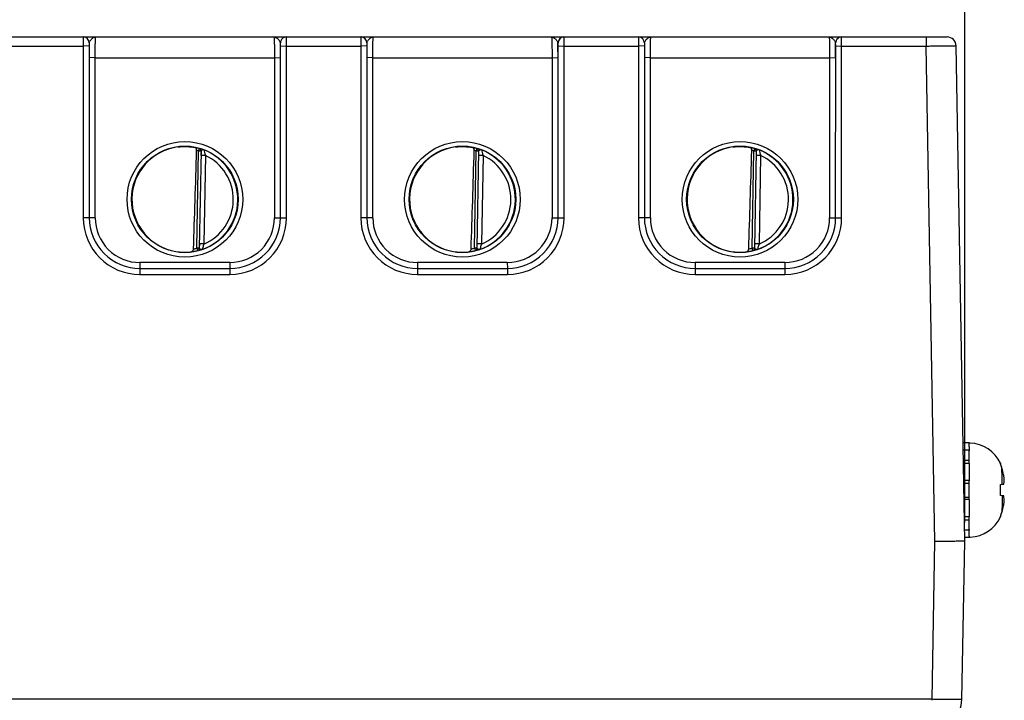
# Model space of a CAD drawing. Header units: inches. Extents: x 0 to 34, y 0 to 22.
# Tile 38 of 71: x 13.8 to 17.1, y 10 to 12.2. Entities that reach past the tile are written whole.
import ezdxf

# ---------------------------------------------------------------- set-up
doc = ezdxf.new("R2010")
doc.units = ezdxf.units.IN
doc.header["$LTSCALE"] = 1.87
doc.header["$MEASUREMENT"] = 0
doc.layers.get('0').update_dxf_attribs({"linetype": 'CONTINUOUS'})
doc.layers.add('DIMENSIONS', color=7, linetype='CONTINUOUS')
doc.styles.get("Standard").update_dxf_attribs({"font": 'txt', "width": 0.8})
doc.dimstyles.new('DIMSTYLE_1', dxfattribs={"dimtxt": 0.125, "dimasz": 0.18, "dimexe": 0.18, "dimexo": 0.0625, "dimgap": 0.09, "dimtad": 0, "dimtih": 1, "dimtoh": 1, "dimdec": 3, "dimzin": 4, "dimdsep": 46, "dimtxsty": 'STANDARD', "dimblk": '_FILLED', "dimblk1": '_FILLED', "dimblk2": '_FILLED', "dimcen": 0.09, "dimadec": 0, "dimazin": 0, "dimtp": 0.01, "dimtm": 0.01, "dimtfac": 1, "dimtdec": 3, "dimtofl": 0, "dimtmove": 0, "dimatfit": 3, "dimldrblk": '_FILLED', "dimfxl": 1, "dimtolj": 1, "dimtzin": 4, "dimarcsym": 0})

# ---------------------------------------------------------------- blocks, each defined once
blk = doc.blocks.new('*D8')
at = {"layer": 'DIMENSIONS', "color": 2, "linetype": 'CONTINUOUS'}
blk.add_line((16.925, 10.5615), (16.925, 12.8755), dxfattribs=at)
at = {"layer": 'DIMENSIONS', "color": 2, "linetype": 'CONTINUOUS', "insert": (16.8625, 12.938), "char_height": 0.125, "width": 1.525, "attachment_point": 1, "rotation": 90, "line_spacing_factor": 0.9}
blk.add_mtext('10.419{\\Ftxt.shx;\\W1.000000;\\H0.125000; }[264.64]', dxfattribs=at)
blk = doc.blocks.new('_FILLED')
at = {"color": 0, "linetype": 'BYBLOCK'}
blk.add_solid([(0, 0), (-1, 0.174), (-1, -0.174)], dxfattribs=at)

msp = doc.modelspace()

# ---------------------------------------------------------------- linework, layer by layer
at = {"color": 7, "linetype": 'CONTINUOUS'}
for p, q in [((9.0869, 12.188), (16.866, 12.188)), ((13.9718, 12.188), (13.9717, 12.1577)), ((13.9723, 12.188), (13.9718, 12.188)), ((14.6526, 12.1577), (14.6524, 12.188)), ((14.9018, 12.188), (14.9016, 12.1577)), ((14.9023, 12.188), (14.9018, 12.188)), ((15.5819, 12.188), (15.5824, 12.188)), ((15.5826, 12.1577), (15.5824, 12.188)), ((15.8318, 12.188), (15.8316, 12.1577)), ((15.8323, 12.188), (15.8318, 12.188)), ((16.5126, 12.1577), (16.5124, 12.188)), ((16.7961, 12.188), (16.7962, 12.1577)), ((13.7226, 12.1577), (13.9717, 12.1577)), ((13.9916, 12.1579), (13.9717, 12.1577)), ((13.9717, 12.1577), (13.9717, 11.5824)), ((13.9918, 12.168), (13.9916, 12.1579)), ((13.9916, 12.1579), (13.9917, 11.5826)), ((13.9921, 12.168), (13.9918, 12.168)), ((14.6324, 12.168), (14.632, 12.168)), ((14.6326, 12.1579), (14.6324, 12.168)), ((14.6324, 11.5827), (14.6326, 12.1579)), ((14.6326, 12.1579), (14.6526, 12.1577)), ((14.6525, 11.5824), (14.6526, 12.1577)), ((14.6526, 12.1577), (14.9016, 12.1577)), ((14.9216, 12.1579), (14.9016, 12.1577)), ((14.9016, 12.1577), (14.9017, 11.5824)), ((14.9218, 12.168), (14.9216, 12.1579)), ((14.9216, 12.1579), (14.9217, 11.5826)), ((14.9221, 12.168), (14.9218, 12.168)), ((15.5624, 12.168), (15.562, 12.168)), ((15.5626, 12.1579), (15.5624, 12.168)), ((15.5624, 11.5827), (15.5626, 12.1579)), ((15.5626, 12.1579), (15.5826, 12.1577)), ((15.5825, 11.5824), (15.5826, 12.1577)), ((15.5826, 12.1577), (15.8316, 12.1577)), ((15.8516, 12.1579), (15.8316, 12.1577)), ((15.8316, 12.1577), (15.8317, 11.5824)), ((15.8518, 12.168), (15.8516, 12.1579)), ((15.8516, 12.1579), (15.8517, 11.5826)), ((15.8521, 12.168), (15.8518, 12.168)), ((16.4924, 12.168), (16.492, 12.168)), ((16.4926, 12.1579), (16.4924, 12.168)), ((16.4924, 11.5827), (16.4926, 12.1579)), ((16.4926, 12.1579), (16.5126, 12.1577)), ((16.5125, 11.5824), (16.5126, 12.1577)), ((16.5126, 12.1577), (16.7962, 12.1577)), ((16.8251, 10.4981), (16.7962, 12.1577)), ((16.925, 10.499), (16.896, 12.1585)), ((14.0118, 12.1186), (13.9918, 12.1188)), ((14.0117, 11.5825), (14.0118, 12.1186)), ((14.0118, 12.1186), (14.6123, 12.1186)), ((14.6123, 12.1186), (14.6323, 12.1188)), ((14.6123, 12.1186), (14.6124, 11.5825)), ((14.9418, 12.1186), (14.9218, 12.1188)), ((14.9417, 11.5825), (14.9418, 12.1186)), ((14.9418, 12.1186), (15.5423, 12.1186)), ((15.5423, 12.1186), (15.5623, 12.1188)), ((15.5423, 12.1186), (15.5424, 11.5825)), ((15.8718, 12.1186), (15.8518, 12.1188)), ((15.8717, 11.5825), (15.8718, 12.1186)), ((15.8718, 12.1186), (16.4723, 12.1186)), ((16.4723, 12.1186), (16.4923, 12.1188)), ((16.4723, 12.1186), (16.4724, 11.5825)), ((14.3604, 11.814), (14.3582, 11.8063)), ((14.3604, 11.814), (14.3604, 11.814)), ((14.363, 11.8138), (14.3605, 11.8143)), ((15.2904, 11.814), (15.2882, 11.8063)), ((15.2904, 11.814), (15.2904, 11.814)), ((15.293, 11.8138), (15.2905, 11.8143)), ((16.2204, 11.814), (16.2182, 11.8063)), ((16.2204, 11.814), (16.2204, 11.814)), ((16.223, 11.8138), (16.2205, 11.8143)), ((14.3525, 11.4802), (14.3582, 11.8063)), ((14.3582, 11.8063), (14.356, 11.8069)), ((14.3582, 11.8063), (14.3662, 11.8061)), ((14.3662, 11.8061), (14.3605, 11.4801)), ((14.3661, 11.7972), (14.366, 11.7957)), ((14.366, 11.7957), (14.366, 11.7943)), ((14.366, 11.7943), (14.366, 11.7929)), ((14.366, 11.7929), (14.366, 11.7914)), ((14.381, 11.7912), (14.366, 11.7914)), ((14.3662, 11.8027), (14.3661, 11.7986)), ((14.3661, 11.7986), (14.3661, 11.7972)), ((14.3662, 11.8065), (14.3662, 11.8027)), ((14.381, 11.7912), (14.3758, 11.4945)), ((14.3762, 11.8096), (14.3781, 11.8014)), ((15.2825, 11.4802), (15.2882, 11.8063)), ((15.2882, 11.8063), (15.286, 11.8069)), ((15.2882, 11.8063), (15.2962, 11.8061)), ((15.2962, 11.8061), (15.2905, 11.4801)), ((15.2961, 11.7972), (15.296, 11.7957)), ((15.296, 11.7957), (15.296, 11.7943)), ((15.296, 11.7943), (15.296, 11.7929)), ((15.296, 11.7929), (15.296, 11.7914)), ((15.311, 11.7912), (15.296, 11.7914)), ((15.2962, 11.8027), (15.2961, 11.7986)), ((15.2961, 11.7986), (15.2961, 11.7972)), ((15.2962, 11.8065), (15.2962, 11.8027)), ((15.311, 11.7912), (15.3058, 11.4945)), ((15.3062, 11.8096), (15.3081, 11.8014)), ((16.2125, 11.4802), (16.2182, 11.8063)), ((16.2182, 11.8063), (16.216, 11.8069)), ((16.2182, 11.8063), (16.2262, 11.8061)), ((16.2262, 11.8061), (16.2205, 11.4801)), ((16.2261, 11.7972), (16.226, 11.7957)), ((16.226, 11.7957), (16.226, 11.7943)), ((16.226, 11.7943), (16.226, 11.7929)), ((16.226, 11.7929), (16.226, 11.7914)), ((16.241, 11.7912), (16.226, 11.7914)), ((16.2262, 11.8027), (16.2261, 11.7986)), ((16.2261, 11.7986), (16.2261, 11.7972)), ((16.2262, 11.8065), (16.2262, 11.8027)), ((16.241, 11.7912), (16.2358, 11.4945)), ((16.2362, 11.8096), (16.2381, 11.8014)), ((13.9917, 11.5826), (13.9717, 11.5824)), ((13.9917, 11.5826), (13.9918, 11.5827)), ((14.0117, 11.5825), (13.9918, 11.5827)), ((14.6124, 11.5825), (14.6324, 11.5827)), ((14.6325, 11.5826), (14.6324, 11.5827)), ((14.6325, 11.5826), (14.6525, 11.5824)), ((14.9217, 11.5826), (14.9017, 11.5824)), ((14.9217, 11.5826), (14.9218, 11.5827)), ((14.9417, 11.5825), (14.9218, 11.5827)), ((15.5424, 11.5825), (15.5624, 11.5827)), ((15.5625, 11.5826), (15.5624, 11.5827)), ((15.5625, 11.5826), (15.5825, 11.5824)), ((15.8517, 11.5826), (15.8317, 11.5824)), ((15.8517, 11.5826), (15.8518, 11.5827)), ((15.8717, 11.5825), (15.8518, 11.5827)), ((16.4724, 11.5825), (16.4924, 11.5827)), ((16.4925, 11.5826), (16.4924, 11.5827)), ((16.4925, 11.5826), (16.5125, 11.5824)), ((14.3605, 11.4801), (14.3525, 11.4802)), ((14.3525, 11.4802), (14.3531, 11.4778)), ((14.3608, 11.4948), (14.3605, 11.4797)), ((14.3758, 11.4945), (14.3608, 11.4948)), ((14.3721, 11.4829), (14.3703, 11.4763)), ((15.2905, 11.4801), (15.2825, 11.4802)), ((15.2825, 11.4802), (15.2831, 11.4778)), ((15.2908, 11.4948), (15.2905, 11.4797)), ((15.3058, 11.4945), (15.2908, 11.4948)), ((15.3021, 11.4829), (15.3003, 11.4763)), ((16.2205, 11.4801), (16.2125, 11.4802)), ((16.2125, 11.4802), (16.2131, 11.4778)), ((16.2208, 11.4948), (16.2205, 11.4797)), ((16.2358, 11.4945), (16.2208, 11.4948)), ((16.2321, 11.4829), (16.2303, 11.4763)), ((14.3531, 11.4778), (14.3544, 11.4724)), ((14.3545, 11.4721), (14.3544, 11.4724)), ((14.357, 11.4725), (14.3545, 11.4721)), ((15.2831, 11.4778), (15.2844, 11.4724)), ((15.2845, 11.4721), (15.2844, 11.4724)), ((15.287, 11.4725), (15.2845, 11.4721)), ((16.2131, 11.4778), (16.2144, 11.4724)), ((16.2145, 11.4721), (16.2144, 11.4724)), ((16.217, 11.4725), (16.2145, 11.4721)), ((14.4624, 11.4325), (14.1617, 11.4325)), ((14.1617, 11.4325), (14.1617, 11.4127)), ((14.4624, 11.4325), (14.4625, 11.4127)), ((15.3924, 11.4325), (15.0917, 11.4325)), ((15.0917, 11.4325), (15.0917, 11.4127)), ((15.3924, 11.4325), (15.3925, 11.4127)), ((16.3224, 11.4325), (16.0217, 11.4325)), ((16.0217, 11.4325), (16.0217, 11.4127)), ((16.3224, 11.4325), (16.3225, 11.4127)), ((14.1617, 11.4126), (14.4625, 11.4126)), ((14.1617, 11.4126), (14.1617, 11.3925)), ((14.1617, 11.3925), (14.4625, 11.3925)), ((14.4625, 11.4126), (14.4625, 11.3925)), ((15.0917, 11.4126), (15.3925, 11.4126)), ((15.0917, 11.4126), (15.0917, 11.3925)), ((15.0917, 11.3925), (15.3925, 11.3925)), ((15.3925, 11.4126), (15.3925, 11.3925)), ((16.0217, 11.4126), (16.3225, 11.4126)), ((16.0217, 11.4126), (16.0217, 11.3925)), ((16.0217, 11.3925), (16.3225, 11.3925)), ((16.3225, 11.4126), (16.3225, 11.3925)), ((16.9393, 10.8283), (16.9197, 10.8283)), ((16.9393, 10.8283), (16.9393, 10.8276)), ((16.9394, 10.8043), (16.9197, 10.8043)), ((16.9394, 10.8148), (16.9394, 10.8043)), ((16.9394, 10.8043), (16.9394, 10.8011)), ((16.9395, 10.7596), (16.9394, 10.8011)), ((16.9197, 10.7699), (16.9394, 10.7699)), ((16.9395, 10.7595), (16.9198, 10.7595)), ((16.9395, 10.7595), (16.9395, 10.7574)), ((16.9395, 10.7574), (16.9395, 10.7017)), ((17.0445, 10.7598), (17.0445, 10.7579)), ((17.0446, 10.7579), (17.0445, 10.7598)), ((17.0498, 10.7135), (17.0497, 10.744)), ((16.9395, 10.7017), (16.9214, 10.7017)), ((16.9216, 10.6936), (16.9395, 10.6936)), ((16.9395, 10.7017), (16.9395, 10.7009)), ((16.9395, 10.67), (16.9395, 10.7009)), ((17.0447, 10.6883), (17.0554, 10.6894)), ((17.0447, 10.67), (17.0447, 10.6883)), ((17.0498, 10.7019), (17.0498, 10.7135)), ((17.0498, 10.6888), (17.0498, 10.7019)), ((16.9395, 10.6391), (16.9395, 10.67)), ((17.0447, 10.6578), (17.0447, 10.67)), ((17.0447, 10.6518), (17.0447, 10.6578)), ((16.9224, 10.6464), (16.9395, 10.6464)), ((16.9395, 10.6383), (16.9225, 10.6383)), ((16.9395, 10.6391), (16.9395, 10.6383)), ((16.9395, 10.6383), (16.9395, 10.5826)), ((17.0554, 10.6506), (17.0447, 10.6518)), ((17.0498, 10.6265), (17.0497, 10.5961)), ((17.0498, 10.6512), (17.0498, 10.6381)), ((17.0498, 10.6381), (17.0498, 10.6265)), ((16.9395, 10.5805), (16.9235, 10.5805)), ((16.9237, 10.5701), (16.9394, 10.5701)), ((16.9394, 10.539), (16.9395, 10.5804)), ((16.9395, 10.5826), (16.9395, 10.5805)), ((17.0445, 10.5802), (17.0446, 10.5821)), ((17.0445, 10.5821), (17.0445, 10.5802)), ((16.9394, 10.5357), (16.9243, 10.5357)), ((16.9394, 10.539), (16.9394, 10.5357)), ((16.8159, 9.9691), (16.8251, 10.4981)), ((16.9157, 9.9683), (16.925, 10.499)), ((16.9393, 10.5117), (16.9247, 10.5117)), ((16.9394, 10.5153), (16.9393, 10.5124)), ((16.9393, 10.5124), (16.9393, 10.5117)), ((16.8159, 9.9691), (6.6112, 9.9691)), ((16.8159, 9.9658), (16.8159, 9.9691))]:
    msp.add_line(p, q, dxfattribs=at)
for centre, radius in [((14.3121, 11.6441), 0.1937), ((14.312, 11.644), 0.1787), ((15.2421, 11.6441), 0.1937), ((15.242, 11.644), 0.1787), ((16.1721, 11.6441), 0.1937), ((16.172, 11.644), 0.1787)]:
    msp.add_circle(centre, radius, dxfattribs=at)
for centre, radius, start, end in [((13.9718, 12.168), 0.02, 359.9998, 88.5935), ((14.0233, 12.1583), 0.0326, 128.9593, 132.4267), ((14.0203, 12.162), 0.0278, 125.5729, 128.9756), ((14.6524, 12.168), 0.02, 90.0002, 180.0055), ((14.9018, 12.168), 0.02, 359.9998, 88.5935), ((14.9533, 12.1583), 0.0326, 128.9593, 132.4267), ((14.9503, 12.162), 0.0278, 125.5729, 128.9756), ((15.582, 12.168), 0.02, 91.412, 180.0053), ((15.5824, 12.168), 0.02, 91.4067, 179.9983), ((15.8318, 12.168), 0.02, 359.9998, 88.5935), ((15.8833, 12.1583), 0.0326, 128.9593, 132.4267), ((15.8803, 12.162), 0.0278, 125.5729, 128.9756), ((16.5124, 12.168), 0.02, 90.0002, 180.0055), ((16.866, 12.158), 0.03, 1, 90), ((19.0136, 12.1188), 5.0218, 179.4384, 180), ((10.8008, 12.121), 3.8315, 359.9676, 0.7035), ((19.9436, 12.1188), 5.0218, 179.4384, 180), ((11.7308, 12.121), 3.8315, 359.9676, 0.7035), ((20.8736, 12.1188), 5.0218, 179.4384, 180), ((12.6608, 12.121), 3.8315, 359.9676, 0.7035), ((14.3119, 11.644), 0.1768, 74.0643, 79.086), ((14.3582, 11.8066), 0.008, 359.0008, 74.0729), ((14.3436, 11.7391), 0.0772, 75.0866, 75.4993), ((15.2419, 11.644), 0.1768, 74.0642, 79.086), ((15.2882, 11.8066), 0.008, 359.0008, 74.0729), ((15.2736, 11.7391), 0.0772, 75.0866, 75.4993), ((16.1719, 11.644), 0.1768, 74.0642, 79.086), ((16.2182, 11.8066), 0.008, 359.0008, 74.0729), ((16.2036, 11.7391), 0.0772, 75.0866, 75.4993), ((14.31, 11.6365), 0.1765, 75.6496, 76.3998), ((14.3196, 11.6733), 0.1385, 74.7625, 75.7181), ((14.3119, 11.644), 0.1776, 289.2018, 68.799), ((14.3119, 11.644), 0.1626, 293.1448, 64.8552), ((14.6436, 11.8701), 0.2742, 194.5123, 196.7278), ((15.2403, 11.6377), 0.1752, 75.647, 76.4025), ((15.2486, 11.6695), 0.1424, 74.7757, 75.7051), ((15.2419, 11.644), 0.1776, 289.2011, 68.799), ((15.2419, 11.644), 0.1626, 293.1448, 64.8552), ((15.5736, 11.8701), 0.2742, 194.5123, 196.7278), ((16.1703, 11.6377), 0.1752, 75.647, 76.4025), ((16.1786, 11.6695), 0.1424, 74.7757, 75.7051), ((16.1719, 11.644), 0.1776, 289.2011, 68.799), ((16.1719, 11.644), 0.1626, 293.1448, 64.8552), ((16.5036, 11.8701), 0.2742, 194.5123, 196.7278), ((14.1617, 11.5824), 0.19, 180.0109, 270.0067), ((14.1617, 11.5826), 0.17, 179.9865, 269.9978), ((14.1617, 11.5824), 0.15, 179.9821, 270.0001), ((14.4624, 11.5824), 0.1499, 269.9996, 0.0197), ((14.4625, 11.5826), 0.17, 270.0022, 0.0149), ((14.4625, 11.5824), 0.19, 269.9936, 359.9872), ((15.0917, 11.5824), 0.19, 180.0109, 270.0067), ((15.0917, 11.5826), 0.17, 179.9865, 269.9978), ((15.0917, 11.5824), 0.15, 179.9821, 270.0001), ((15.3924, 11.5824), 0.1499, 269.9996, 0.0197), ((15.3925, 11.5826), 0.17, 270.0022, 0.0149), ((15.3925, 11.5824), 0.19, 269.9936, 359.9872), ((16.0217, 11.5824), 0.19, 180.0109, 270.0067), ((16.0217, 11.5826), 0.17, 179.9865, 269.9978), ((16.0217, 11.5824), 0.15, 179.9821, 270.0001), ((16.3224, 11.5824), 0.1499, 269.9996, 0.0197), ((16.3225, 11.5826), 0.17, 270.0022, 0.0149), ((16.3225, 11.5824), 0.19, 269.9936, 359.9872), ((14.3118, 11.6441), 0.1688, 280.0051, 283.9471), ((14.3525, 11.4802), 0.008, 283.9271, 358.9947), ((14.6379, 11.4057), 0.2767, 161.2815, 163.8122), ((15.2418, 11.6441), 0.1688, 280.0051, 283.947), ((15.2825, 11.4802), 0.008, 283.9271, 358.9947), ((15.5679, 11.4057), 0.2767, 161.2815, 163.812), ((16.1718, 11.6441), 0.1688, 280.0051, 283.947), ((16.2125, 11.4802), 0.008, 283.9271, 358.9947), ((16.4979, 11.4057), 0.2767, 161.2815, 163.812), ((14.3106, 11.6358), 0.1687, 260.3646, 276.8552), ((14.3111, 11.6299), 0.1629, 276.9209, 277.6655), ((14.3119, 11.644), 0.1768, 276.8188, 283.9358), ((14.3399, 11.5496), 0.079, 282.5123, 282.9163), ((15.2406, 11.6358), 0.1687, 260.3646, 276.8552), ((15.2411, 11.6299), 0.1629, 276.9209, 277.6655), ((15.2419, 11.644), 0.1768, 276.8188, 283.9359), ((15.2699, 11.5496), 0.079, 282.5121, 282.9166), ((16.1706, 11.6358), 0.1687, 260.3646, 276.8552), ((16.1711, 11.6299), 0.1629, 276.9209, 277.6655), ((16.1719, 11.644), 0.1768, 276.8188, 283.9359), ((16.1999, 11.5496), 0.079, 282.5121, 282.9166), ((13.911, 10.8079), 3.0284, 0.1316, 0.3745), ((16.9393, 10.7129), 0.1146, 88.358, 89.999), ((16.9393, 10.7118), 0.1157, 24.49, 88.3748), ((16.9352, 10.7096), 0.1195, 16.7075, 23.8218), ((16.9343, 10.7093), 0.1204, 16.7071, 19.0759), ((16.8035, 10.67), 0.2571, 11.5978, 16.7119), ((16.8674, 10.6914), 0.1904, 3.0186, 9.1655), ((16.9849, 10.7082), 0.073, 345.0756, 348.4079), ((16.9879, 10.7076), 0.0699, 348.4219, 351.7051), ((16.9905, 10.7072), 0.0673, 351.7123, 355.0626), ((16.8674, 10.6486), 0.1904, 350.8345, 356.9814), ((16.9348, 10.6305), 0.1199, 336.1863, 343.2978), ((16.9353, 10.6304), 0.1195, 336.1711, 340.9196), ((16.9344, 10.6307), 0.1204, 340.9182, 343.2877), ((16.8035, 10.67), 0.2571, 343.2881, 348.4022), ((16.9393, 10.6282), 0.1157, 271.9828, 335.5068), ((7.8825, 10.5554), 9.0569, 359.74656, 359.87534), ((16.9393, 10.6267), 0.1142, 270.0017, 272.0113), ((16.8157, 9.97), 0.1, 270.0001, 359)]:
    msp.add_arc(centre, radius, start, end, dxfattribs=at)
for centre, major_axis, ratio, start_param, end_param in [((14.3119, 11.6441), (0.1223, 0.1281), 0.999973, 0.894958, 3.73647), ((15.2419, 11.6441), (0.1223, 0.1281), 0.999973, 0.894958, 3.73647), ((16.1719, 11.6441), (0.1223, 0.1281), 0.999973, 0.894958, 3.73647), ((14.3339, 14.423), (0.078, 4.4693), 0.01745, 3.993227, 4.087702), ((15.2639, 14.423), (0.078, 4.4693), 0.01745, 3.993227, 4.087702), ((16.1939, 14.423), (0.078, 4.4693), 0.01745, -2.289958, -2.195484)]:
    msp.add_ellipse(centre, major_axis=major_axis, ratio=ratio, start_param=start_param, end_param=end_param, dxfattribs=at)
for points, knots in [([(13.9921, 12.168), (13.9921, 12.1693), (13.9931, 12.172), (13.9953, 12.1756), (13.9981, 12.1792), (14.0002, 12.1814), (14.0013, 12.1824)], [0, 0, 0, 0, 0.22118, 0.474106, 0.739617, 1, 1, 1, 1]), ([(14.0041, 12.1847), (14.0055, 12.1857), (14.0084, 12.1873), (14.0117, 12.188), (14.0133, 12.188)], [0, 0, 0, 0, 0.525713, 1, 1, 1, 1]), ([(14.0118, 12.1186), (14.0118, 12.1231), (14.0118, 12.132), (14.0119, 12.1449), (14.012, 12.155), (14.0121, 12.1625), (14.0122, 12.1676), (14.0123, 12.1721), (14.0125, 12.1762), (14.0126, 12.1796), (14.0127, 12.1822), (14.0128, 12.1839), (14.0129, 12.185), (14.0129, 12.1859), (14.013, 12.1866), (14.0131, 12.1872), (14.0131, 12.1876), (14.0132, 12.1879), (14.0132, 12.188), (14.0133, 12.188)], [0, 0, 0, 0, 0.195386, 0.38301, 0.555744, 0.634447, 0.707026, 0.772791, 0.831118, 0.881453, 0.923322, 0.940955, 0.956331, 0.969416, 0.98018, 0.988604, 0.994678, 0.998419, 1, 1, 1, 1]), ([(14.6106, 12.188), (14.6107, 12.188), (14.6107, 12.1879), (14.6108, 12.1876), (14.6109, 12.1872), (14.6109, 12.1866), (14.611, 12.1859), (14.6111, 12.1846), (14.6113, 12.1825), (14.6114, 12.1796), (14.6116, 12.1762), (14.6117, 12.1721), (14.6118, 12.1676), (14.6119, 12.1625), (14.612, 12.155), (14.6122, 12.1449), (14.6123, 12.132), (14.6123, 12.1231), (14.6123, 12.1186)], [0, 0, 0, 0, 0.001681, 0.005463, 0.01156, 0.019999, 0.030772, 0.043863, 0.076878, 0.118745, 0.169074, 0.227391, 0.293143, 0.365706, 0.444392, 0.617085, 0.804663, 1, 1, 1, 1]), ([(14.6106, 12.188), (14.6115, 12.188), (14.6133, 12.1878), (14.616, 12.1869), (14.6187, 12.1855), (14.6204, 12.1843), (14.6212, 12.1837)], [0, 0, 0, 0, 0.230188, 0.469779, 0.725452, 1, 1, 1, 1]), ([(14.6212, 12.1837), (14.6225, 12.1826), (14.6249, 12.1803), (14.6271, 12.1778), (14.6281, 12.1764)], [0, 0, 0, 0, 0.489764, 1, 1, 1, 1]), ([(14.6281, 12.1764), (14.6291, 12.175), (14.6304, 12.173), (14.6317, 12.1701), (14.632, 12.1687), (14.632, 12.168)], [0, 0, 0, 0, 0.53384, 0.777678, 1, 1, 1, 1]), ([(14.9221, 12.168), (14.9221, 12.1693), (14.9231, 12.172), (14.9253, 12.1756), (14.9281, 12.1792), (14.9302, 12.1814), (14.9313, 12.1824)], [0, 0, 0, 0, 0.22118, 0.474106, 0.739617, 1, 1, 1, 1]), ([(14.9341, 12.1847), (14.9355, 12.1857), (14.9384, 12.1873), (14.9417, 12.188), (14.9433, 12.188)], [0, 0, 0, 0, 0.525713, 1, 1, 1, 1]), ([(14.9418, 12.1186), (14.9418, 12.1231), (14.9418, 12.132), (14.9419, 12.1449), (14.942, 12.155), (14.9421, 12.1625), (14.9422, 12.1676), (14.9423, 12.1721), (14.9425, 12.1762), (14.9426, 12.1796), (14.9427, 12.1822), (14.9428, 12.1839), (14.9428, 12.185), (14.9429, 12.1859), (14.943, 12.1866), (14.9431, 12.1872), (14.9431, 12.1876), (14.9432, 12.1879), (14.9432, 12.188), (14.9433, 12.188)], [0, 0, 0, 0, 0.195386, 0.38301, 0.555744, 0.634447, 0.707026, 0.772791, 0.831118, 0.881453, 0.923322, 0.940955, 0.956331, 0.969416, 0.98018, 0.988604, 0.994678, 0.998419, 1, 1, 1, 1]), ([(15.5406, 12.188), (15.5407, 12.188), (15.5407, 12.1879), (15.5408, 12.1876), (15.5409, 12.1872), (15.5409, 12.1866), (15.541, 12.1859), (15.5411, 12.1846), (15.5413, 12.1825), (15.5414, 12.1796), (15.5416, 12.1762), (15.5417, 12.1721), (15.5418, 12.1676), (15.5419, 12.1625), (15.542, 12.155), (15.5422, 12.1449), (15.5423, 12.132), (15.5423, 12.1231), (15.5423, 12.1186)], [0, 0, 0, 0, 0.001681, 0.005463, 0.01156, 0.019999, 0.030772, 0.043863, 0.076878, 0.118745, 0.169074, 0.227391, 0.293143, 0.365706, 0.444392, 0.617085, 0.804663, 1, 1, 1, 1]), ([(15.5406, 12.188), (15.5415, 12.188), (15.5433, 12.1878), (15.546, 12.1869), (15.5487, 12.1855), (15.5504, 12.1843), (15.5512, 12.1837)], [0, 0, 0, 0, 0.230188, 0.469779, 0.725452, 1, 1, 1, 1]), ([(15.5512, 12.1837), (15.5525, 12.1826), (15.5549, 12.1803), (15.5571, 12.1778), (15.5581, 12.1764)], [0, 0, 0, 0, 0.489764, 1, 1, 1, 1]), ([(15.5581, 12.1764), (15.5591, 12.175), (15.5604, 12.173), (15.5617, 12.1701), (15.562, 12.1687), (15.562, 12.168)], [0, 0, 0, 0, 0.53384, 0.777678, 1, 1, 1, 1]), ([(15.8521, 12.168), (15.8521, 12.1693), (15.8531, 12.172), (15.8553, 12.1756), (15.8581, 12.1792), (15.8602, 12.1814), (15.8613, 12.1824)], [0, 0, 0, 0, 0.22118, 0.474106, 0.739617, 1, 1, 1, 1]), ([(15.8641, 12.1847), (15.8655, 12.1857), (15.8684, 12.1873), (15.8717, 12.188), (15.8733, 12.188)], [0, 0, 0, 0, 0.525713, 1, 1, 1, 1]), ([(15.8718, 12.1186), (15.8718, 12.1231), (15.8718, 12.132), (15.8719, 12.1449), (15.872, 12.155), (15.8721, 12.1625), (15.8722, 12.1676), (15.8723, 12.1721), (15.8725, 12.1762), (15.8726, 12.1796), (15.8727, 12.1822), (15.8728, 12.1839), (15.8728, 12.185), (15.8729, 12.1859), (15.873, 12.1866), (15.8731, 12.1872), (15.8731, 12.1876), (15.8732, 12.1879), (15.8732, 12.188), (15.8733, 12.188)], [0, 0, 0, 0, 0.195386, 0.38301, 0.555744, 0.634447, 0.707026, 0.772791, 0.831118, 0.881453, 0.923322, 0.940955, 0.956331, 0.969416, 0.98018, 0.988604, 0.994678, 0.998419, 1, 1, 1, 1]), ([(16.4706, 12.188), (16.4706, 12.188), (16.4707, 12.1879), (16.4708, 12.1876), (16.4709, 12.1872), (16.4709, 12.1866), (16.471, 12.1859), (16.4711, 12.1846), (16.4713, 12.1825), (16.4714, 12.1796), (16.4716, 12.1762), (16.4717, 12.1721), (16.4718, 12.1676), (16.4719, 12.1625), (16.472, 12.155), (16.4722, 12.1449), (16.4723, 12.132), (16.4723, 12.1231), (16.4723, 12.1186)], [0, 0, 0, 0, 0.001681, 0.005463, 0.01156, 0.019999, 0.030772, 0.043863, 0.076878, 0.118745, 0.169074, 0.227391, 0.293143, 0.365706, 0.444392, 0.617085, 0.804663, 1, 1, 1, 1]), ([(16.4706, 12.188), (16.4715, 12.188), (16.4733, 12.1878), (16.476, 12.1869), (16.4787, 12.1855), (16.4804, 12.1843), (16.4812, 12.1837)], [0, 0, 0, 0, 0.230188, 0.469779, 0.725452, 1, 1, 1, 1]), ([(16.4812, 12.1837), (16.4825, 12.1826), (16.4849, 12.1803), (16.4871, 12.1778), (16.4881, 12.1764)], [0, 0, 0, 0, 0.489764, 1, 1, 1, 1]), ([(16.4881, 12.1764), (16.4891, 12.175), (16.4904, 12.173), (16.4917, 12.1701), (16.492, 12.1687), (16.492, 12.168)], [0, 0, 0, 0, 0.53384, 0.777678, 1, 1, 1, 1]), ([(16.7962, 12.1577), (16.8026, 12.1578), (16.8154, 12.1579), (16.8311, 12.1579), (16.8431, 12.158), (16.8515, 12.1581), (16.8593, 12.1581), (16.8665, 12.1582), (16.8731, 12.1582), (16.8789, 12.1583), (16.8833, 12.1583), (16.8864, 12.1584), (16.8883, 12.1584), (16.8901, 12.1584), (16.8916, 12.1584), (16.8929, 12.1585), (16.8939, 12.1585), (16.8945, 12.1585), (16.8949, 12.1585), (16.8952, 12.1585), (16.8955, 12.1585), (16.8957, 12.1585), (16.8959, 12.1585), (16.8959, 12.1585), (16.896, 12.1585), (16.896, 12.1585)], [0, 0, 0, 0, 0.195165, 0.382786, 0.471501, 0.555669, 0.634482, 0.707182, 0.773071, 0.831515, 0.881952, 0.904013, 0.923897, 0.941555, 0.956946, 0.970033, 0.980783, 0.985274, 0.989171, 0.992473, 0.995178, 0.997283, 0.998788, 0.999693, 1, 1, 1, 1]), ([(14.2885, 11.8196), (14.2988, 11.821), (14.3179, 11.8218), (14.3369, 11.8194), (14.3453, 11.8176)], [0, 0, 0, 0, 0.544722, 1, 1, 1, 1]), ([(14.3485, 11.8159), (14.3481, 11.8164), (14.3471, 11.8171), (14.3459, 11.8175), (14.3453, 11.8176)], [0, 0, 0, 0, 0.508058, 1, 1, 1, 1]), ([(14.351, 11.8117), (14.3508, 11.8126), (14.3501, 11.8141), (14.3491, 11.8154), (14.3485, 11.8159)], [0, 0, 0, 0, 0.5298, 1, 1, 1, 1]), ([(14.3515, 11.8081), (14.3515, 11.8084), (14.3515, 11.8096), (14.3513, 11.8108), (14.351, 11.8117)], [0, 0, 0, 0, 0.257108, 1, 1, 1, 1]), ([(14.3762, 11.8096), (14.3738, 11.8105), (14.3696, 11.8119), (14.3653, 11.8132), (14.3635, 11.8137)], [0, 0, 0, 0, 0.575542, 1, 1, 1, 1]), ([(14.3762, 11.8096), (14.3748, 11.81), (14.3724, 11.8098), (14.3697, 11.809), (14.3684, 11.8085), (14.3679, 11.8082)], [0, 0, 0, 0, 0.513028, 0.771883, 1, 1, 1, 1]), ([(15.2185, 11.8196), (15.2288, 11.821), (15.2479, 11.8218), (15.2669, 11.8194), (15.2753, 11.8176)], [0, 0, 0, 0, 0.544722, 1, 1, 1, 1]), ([(15.2785, 11.8159), (15.2781, 11.8164), (15.2771, 11.8171), (15.2759, 11.8175), (15.2753, 11.8176)], [0, 0, 0, 0, 0.508058, 1, 1, 1, 1]), ([(15.281, 11.8117), (15.2808, 11.8126), (15.2801, 11.8141), (15.2791, 11.8154), (15.2785, 11.8159)], [0, 0, 0, 0, 0.5298, 1, 1, 1, 1]), ([(15.2815, 11.8081), (15.2815, 11.8084), (15.2815, 11.8096), (15.2813, 11.8108), (15.281, 11.8117)], [0, 0, 0, 0, 0.257108, 1, 1, 1, 1]), ([(15.3061, 11.8096), (15.3038, 11.8105), (15.2996, 11.8119), (15.2953, 11.8132), (15.2935, 11.8137)], [0, 0, 0, 0, 0.575542, 1, 1, 1, 1]), ([(15.3062, 11.8096), (15.3048, 11.81), (15.3024, 11.8098), (15.2997, 11.809), (15.2984, 11.8085), (15.2979, 11.8082)], [0, 0, 0, 0, 0.513028, 0.771883, 1, 1, 1, 1]), ([(16.1485, 11.8196), (16.1588, 11.821), (16.1779, 11.8218), (16.1969, 11.8194), (16.2053, 11.8176)], [0, 0, 0, 0, 0.544722, 1, 1, 1, 1]), ([(16.2085, 11.8159), (16.2081, 11.8164), (16.2071, 11.8171), (16.2059, 11.8175), (16.2053, 11.8176)], [0, 0, 0, 0, 0.508058, 1, 1, 1, 1]), ([(16.211, 11.8117), (16.2108, 11.8126), (16.2101, 11.8141), (16.2091, 11.8154), (16.2085, 11.8159)], [0, 0, 0, 0, 0.5298, 1, 1, 1, 1]), ([(16.2115, 11.8081), (16.2115, 11.8084), (16.2115, 11.8096), (16.2113, 11.8108), (16.211, 11.8117)], [0, 0, 0, 0, 0.257108, 1, 1, 1, 1]), ([(16.2361, 11.8096), (16.2338, 11.8105), (16.2296, 11.8119), (16.2253, 11.8132), (16.2235, 11.8137)], [0, 0, 0, 0, 0.575542, 1, 1, 1, 1]), ([(16.2362, 11.8096), (16.2348, 11.81), (16.2324, 11.8098), (16.2297, 11.809), (16.2284, 11.8085), (16.2279, 11.8082)], [0, 0, 0, 0, 0.513028, 0.771883, 1, 1, 1, 1]), ([(14.3679, 11.8082), (14.3676, 11.8081), (14.3672, 11.8079), (14.3667, 11.8075), (14.3663, 11.807), (14.3662, 11.8067), (14.3662, 11.8065)], [0, 0, 0, 0, 0.3148, 0.58186, 0.804415, 1, 1, 1, 1]), ([(15.2979, 11.8082), (15.2976, 11.8081), (15.2972, 11.8079), (15.2967, 11.8075), (15.2963, 11.807), (15.2962, 11.8067), (15.2962, 11.8065)], [0, 0, 0, 0, 0.3148, 0.58186, 0.804415, 1, 1, 1, 1]), ([(16.2279, 11.8082), (16.2276, 11.8081), (16.2272, 11.8079), (16.2267, 11.8075), (16.2263, 11.807), (16.2262, 11.8067), (16.2262, 11.8065)], [0, 0, 0, 0, 0.3148, 0.58186, 0.804415, 1, 1, 1, 1]), ([(14.3621, 11.4779), (14.3619, 11.4781), (14.3614, 11.4784), (14.3608, 11.4789), (14.3605, 11.4795), (14.3605, 11.4797)], [0, 0, 0, 0, 0.316045, 0.699638, 1, 1, 1, 1]), ([(15.2921, 11.4779), (15.2919, 11.4781), (15.2914, 11.4784), (15.2908, 11.4789), (15.2905, 11.4795), (15.2905, 11.4797)], [0, 0, 0, 0, 0.316045, 0.699638, 1, 1, 1, 1]), ([(16.2221, 11.4779), (16.2219, 11.4781), (16.2214, 11.4784), (16.2208, 11.4789), (16.2205, 11.4795), (16.2205, 11.4797)], [0, 0, 0, 0, 0.316045, 0.699638, 1, 1, 1, 1]), ([(14.3328, 11.4685), (14.3339, 11.4686), (14.3359, 11.4692), (14.3385, 11.4711), (14.3405, 11.4741), (14.3411, 11.4765), (14.3411, 11.4778)], [0, 0, 0, 0, 0.225244, 0.457714, 0.71374, 1, 1, 1, 1]), ([(14.3703, 11.4763), (14.3679, 11.4755), (14.3637, 11.4742), (14.3594, 11.4731), (14.3576, 11.4727)], [0, 0, 0, 0, 0.57555, 1, 1, 1, 1]), ([(14.3703, 11.4763), (14.3696, 11.4761), (14.3681, 11.476), (14.366, 11.4764), (14.3639, 11.4771), (14.3627, 11.4776), (14.3621, 11.4779)], [0, 0, 0, 0, 0.253876, 0.515415, 0.772976, 1, 1, 1, 1]), ([(15.2628, 11.4685), (15.2639, 11.4686), (15.2659, 11.4692), (15.2685, 11.4711), (15.2705, 11.4741), (15.2711, 11.4765), (15.2711, 11.4778)], [0, 0, 0, 0, 0.225244, 0.457714, 0.71374, 1, 1, 1, 1]), ([(15.3003, 11.4763), (15.2979, 11.4755), (15.2937, 11.4742), (15.2894, 11.4731), (15.2876, 11.4727)], [0, 0, 0, 0, 0.575552, 1, 1, 1, 1]), ([(15.3003, 11.4763), (15.2996, 11.4761), (15.2981, 11.476), (15.296, 11.4764), (15.2939, 11.4771), (15.2927, 11.4776), (15.2921, 11.4779)], [0, 0, 0, 0, 0.253876, 0.515414, 0.772975, 1, 1, 1, 1]), ([(16.1928, 11.4685), (16.1939, 11.4686), (16.1959, 11.4692), (16.1985, 11.4711), (16.2005, 11.4741), (16.2011, 11.4765), (16.2011, 11.4778)], [0, 0, 0, 0, 0.225244, 0.457714, 0.71374, 1, 1, 1, 1]), ([(16.2303, 11.4763), (16.2279, 11.4755), (16.2237, 11.4742), (16.2194, 11.4731), (16.2176, 11.4727)], [0, 0, 0, 0, 0.575552, 1, 1, 1, 1]), ([(16.2303, 11.4763), (16.2296, 11.4761), (16.2281, 11.476), (16.226, 11.4764), (16.2239, 11.4771), (16.2227, 11.4776), (16.2221, 11.4779)], [0, 0, 0, 0, 0.253876, 0.515414, 0.772975, 1, 1, 1, 1]), ([(17.0575, 10.6386), (17.0574, 10.6396), (17.057, 10.6436), (17.0562, 10.6476), (17.0554, 10.6506)], [0, 0, 0, 0, 0.246648, 1, 1, 1, 1]), ([(16.925, 10.499), (16.925, 10.499), (16.9249, 10.499), (16.9248, 10.499), (16.9247, 10.4989), (16.9245, 10.4989), (16.9242, 10.4989), (16.9237, 10.4989), (16.923, 10.4988), (16.9219, 10.4988), (16.9206, 10.4988), (16.919, 10.4987), (16.9173, 10.4987), (16.9153, 10.4986), (16.9122, 10.4986), (16.9079, 10.4985), (16.902, 10.4985), (16.8955, 10.4984), (16.8882, 10.4983), (16.8804, 10.4983), (16.872, 10.4982), (16.86, 10.4982), (16.8443, 10.4981), (16.8316, 10.4981), (16.8251, 10.4981)], [0, 0, 0, 0, 0.000368, 0.001308, 0.002829, 0.004948, 0.007663, 0.010974, 0.019378, 0.03014, 0.043236, 0.058635, 0.076299, 0.096188, 0.118252, 0.16869, 0.227131, 0.293012, 0.3657, 0.444496, 0.528643, 0.617334, 0.804898, 1, 1, 1, 1]), ([(16.9157, 9.9683), (16.9157, 9.9683), (16.9156, 9.9682), (16.9156, 9.9682), (16.9154, 9.9682), (16.9152, 9.9682), (16.9149, 9.9682), (16.9144, 9.9681), (16.9137, 9.9681), (16.9126, 9.9681), (16.9113, 9.9681), (16.9098, 9.9681), (16.908, 9.9681), (16.906, 9.9681), (16.903, 9.9681), (16.8986, 9.9681), (16.8928, 9.9681), (16.8862, 9.9682), (16.879, 9.9682), (16.8711, 9.9683), (16.8628, 9.9684), (16.8508, 9.9686), (16.8351, 9.9688), (16.8224, 9.969), (16.8159, 9.9691)], [0, 0, 0, 0, 0.000369, 0.001297, 0.002816, 0.004931, 0.007643, 0.01095, 0.019347, 0.030102, 0.043191, 0.058583, 0.076241, 0.096123, 0.118182, 0.168611, 0.227045, 0.292921, 0.365608, 0.444408, 0.528562, 0.617262, 0.804857, 1, 1, 1, 1])]:
    msp.add_open_spline(points, degree=3, knots=knots, dxfattribs=at)
for points in [[(14.3604, 11.8143), (14.3615, 11.814), (14.3626, 11.8134), (14.3635, 11.8127)], [(15.2904, 11.8143), (15.2915, 11.814), (15.2926, 11.8134), (15.2935, 11.8127)], [(16.2204, 11.8143), (16.2215, 11.814), (16.2226, 11.8134), (16.2235, 11.8127)]]:
    msp.add_open_spline(points, degree=3, dxfattribs=at)

# ---------------------------------------------------------------- dimensions: what is measured, and where the dimension line sits
at = {"layer": 'DIMENSIONS', "color": 2, "linetype": 'CONTINUOUS'}
dim = msp.add_ordinate_dim(feature_location=(16.925, 10.5615), offset=(0, 2.314), dtype=1, origin=(6.5061, 9.9718), dimstyle='DIMSTYLE_1', dxfattribs=at)
dim.commit()
dim.dimension.update_dxf_attribs({"geometry": '*D8', "text_midpoint": (16.925, 13.7005)})

doc.saveas('drawing.dxf')
